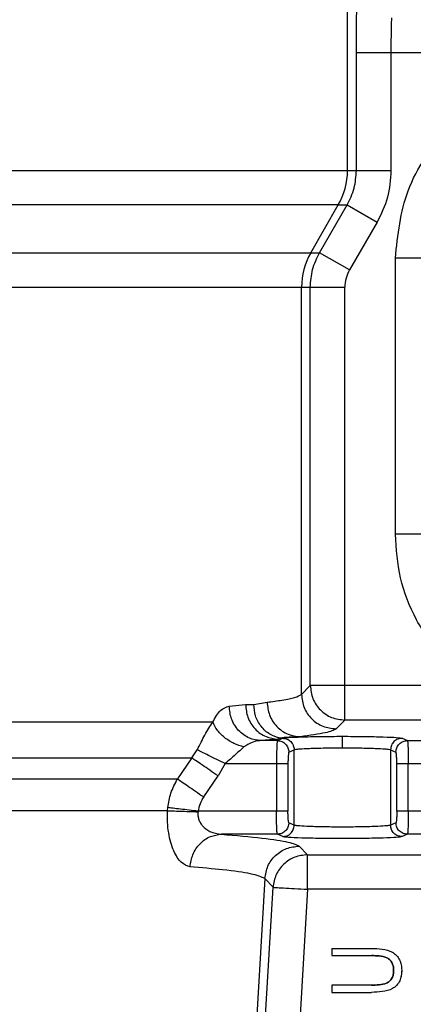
# Model space of a CAD drawing. Header units: inches. Extents: x 144.9 to 238.4, y 214.8 to 247.7.
# Tile 117 of 256: x 152.8162 to 152.8583, y 244.7839 to 244.8891. Entities that reach past the tile are written whole.
import ezdxf

# ---------------------------------------------------------------- set-up
doc = ezdxf.new("R2010")
doc.units = ezdxf.units.IN
doc.header["$LTSCALE"] = 0.25
doc.header["$MEASUREMENT"] = 0
doc.layers.add('ANNOTATIONS', color=1, linetype='Continuous')
doc.layers.add('MOTOR LH', color=7, linetype='Continuous')
doc.styles.add('ARIAL', font='arial.ttf', dxfattribs={"height": 0.09375})
doc.dimstyles.new('STANDARD$0', dxfattribs={"dimtxt": 0.09375, "dimasz": 0.09375, "dimexe": 0.03125, "dimexo": 0.046875, "dimgap": 0.09, "dimtad": 0, "dimtih": 1, "dimtoh": 1, "dimdec": 4, "dimzin": 0, "dimdsep": 46, "dimtxsty": 'ARIAL', "dimcen": 0.09, "dimadec": 0, "dimazin": 0, "dimtfac": 1, "dimtdec": 4, "dimtofl": 0, "dimtmove": 0, "dimatfit": 1, "dimfxl": 1, "dimtolj": 1, "dimtzin": 0, "dimarcsym": 0})

# ---------------------------------------------------------------- blocks, each defined once
blk = doc.blocks.new('*D64')
at = {"layer": 'ANNOTATIONS', "color": 0, "lineweight": -2, "transparency": 16777216}
for p, q in [((152.282684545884, 244.7210665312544), (152.282684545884, 245.6873671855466)), ((153.423309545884, 243.5376739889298), (153.423309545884, 245.6873671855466)), ((152.376434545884, 245.6561171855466), (152.5678870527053, 245.6561171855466)), ((153.329559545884, 245.6561171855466), (153.1381070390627, 245.6561171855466))]:
    blk.add_line(p, q, dxfattribs=at)
at = {"layer": 'ANNOTATIONS', "color": 0, "transparency": 16777216}
for points in [[(152.376434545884, 245.6717421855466), (152.376434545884, 245.6404921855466), (152.282684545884, 245.6561171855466)], [(153.329559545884, 245.6717421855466), (153.329559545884, 245.6404921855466), (153.423309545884, 245.6561171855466)]]:
    blk.add_solid(points, dxfattribs=at)
at = {"layer": 'defpoints', "color": 0, "transparency": 16777216}
for p in [(152.282684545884, 245.6561171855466), (152.282684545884, 244.6741915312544), (153.423309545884, 243.4907989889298)]:
    blk.add_point(p, dxfattribs=at)
at = {"layer": 'ANNOTATIONS', "color": 0, "transparency": 16777216, "insert": (152.852997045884, 245.6561171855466), "char_height": 0.09375, "attachment_point": 5, "style": 'ARIAL'}
blk.add_mtext('\\A1;18 5/8"', dxfattribs=at)
blk = doc.blocks.new('*D66')
at = {"layer": 'ANNOTATIONS', "color": 0, "lineweight": -2, "transparency": 16777216}
for p, q in [((151.9943491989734, 244.7850832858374), (151.9943491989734, 246.0537298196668)), ((153.423309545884, 243.5376739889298), (153.423309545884, 246.0537298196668)), ((152.0880991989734, 246.0224798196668), (152.5044876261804, 246.0224798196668)), ((153.329559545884, 246.0224798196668), (152.913171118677, 246.0224798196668))]:
    blk.add_line(p, q, dxfattribs=at)
at = {"layer": 'ANNOTATIONS', "color": 0, "transparency": 16777216}
for points in [[(152.0880991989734, 246.0381048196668), (152.0880991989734, 246.0068548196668), (151.9943491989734, 246.0224798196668)], [(153.329559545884, 246.0381048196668), (153.329559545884, 246.0068548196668), (153.423309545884, 246.0224798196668)]]:
    blk.add_solid(points, dxfattribs=at)
at = {"layer": 'defpoints', "color": 0, "transparency": 16777216}
for p in [(153.423309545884, 246.0224798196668), (151.9943491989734, 244.7382082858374), (153.423309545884, 243.4907989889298)]:
    blk.add_point(p, dxfattribs=at)
at = {"layer": 'ANNOTATIONS', "color": 0, "transparency": 16777216, "insert": (152.7088293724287, 246.0224798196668), "char_height": 0.09375, "attachment_point": 5, "style": 'ARIAL'}
blk.add_mtext('\\A1;24""', dxfattribs=at)

msp = doc.modelspace()

# ---------------------------------------------------------------- linework, layer by layer
at = {"layer": 'MOTOR LH'}
for p, q in [((152.8512431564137, 244.8730198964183), (152.8512431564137, 244.8941149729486)), ((152.8521884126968, 244.8730198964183), (152.8521884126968, 244.8856290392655)), ((152.8521884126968, 244.8856290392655), (152.9019546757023, 244.8856290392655)), ((152.855877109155, 244.8856290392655), (152.855877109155, 244.8730198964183)), ((152.7575771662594, 244.8730198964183), (152.8521884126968, 244.8730198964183)), ((152.8473132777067, 244.8642310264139), (152.8502547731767, 244.8693289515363)), ((152.8482531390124, 244.8642310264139), (152.8511982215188, 244.8693289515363)), ((152.8502547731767, 244.8693289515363), (152.8511982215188, 244.8693289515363)), ((152.8511982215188, 244.8693289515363), (152.8543927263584, 244.8674834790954)), ((152.8543927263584, 244.8674834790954), (152.851447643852, 244.862385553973)), ((152.7577567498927, 244.8642310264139), (152.8482531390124, 244.8642310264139)), ((152.851447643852, 244.862385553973), (152.8482531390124, 244.8642310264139)), ((152.8563522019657, 244.8341324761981), (152.8563522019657, 244.8636600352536)), ((152.8593055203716, 244.8636600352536), (152.8563522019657, 244.8636600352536)), ((152.7543872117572, 244.860540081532), (152.8509528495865, 244.860540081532)), ((152.8463248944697, 244.8170178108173), (152.8463248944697, 244.860540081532)), ((152.8472641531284, 244.8179570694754), (152.8472641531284, 244.860540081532)), ((152.8509528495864, 244.8142683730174), (152.8509528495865, 244.860540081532)), ((152.8593055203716, 244.8341324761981), (152.8563522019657, 244.8341324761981)), ((152.8463248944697, 244.8170178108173), (152.8472641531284, 244.8179570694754)), ((152.8649149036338, 244.8179570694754), (152.8472641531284, 244.8179570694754)), ((152.8412158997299, 244.8159451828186), (152.8426432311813, 244.8161727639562)), ((152.8385897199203, 244.8157584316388), (152.8403344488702, 244.8159172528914)), ((152.8403344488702, 244.8159172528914), (152.8412158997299, 244.8159451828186)), ((152.7577291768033, 244.8140604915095), (152.8368306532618, 244.8140604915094)), ((152.8509528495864, 244.8142683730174), (152.8500135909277, 244.8133291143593)), ((152.8994955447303, 244.8142683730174), (152.8509528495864, 244.8142683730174)), ((152.8437956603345, 244.8122285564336), (152.8419846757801, 244.8120697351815)), ((152.8437398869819, 244.8120697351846), (152.8419846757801, 244.8120697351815)), ((152.843739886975, 244.8120697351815), (152.8443120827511, 244.8123249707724)), ((152.8440395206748, 244.8123206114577), (152.8437956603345, 244.8122285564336)), ((152.8570683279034, 244.8123249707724), (152.8576405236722, 244.8120697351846)), ((152.8576405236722, 244.8120697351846), (152.8671158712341, 244.8120697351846)), ((152.8346020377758, 244.8102164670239), (152.8351648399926, 244.8110938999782)), ((152.8449664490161, 244.8108401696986), (152.8455386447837, 244.8110954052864)), ((152.8455386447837, 244.8030356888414), (152.8455386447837, 244.8110954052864)), ((152.8558417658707, 244.8110954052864), (152.8558417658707, 244.8030356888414)), ((152.8558417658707, 244.8110954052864), (152.856413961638, 244.8108401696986)), ((152.7578268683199, 244.8102164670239), (152.8346020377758, 244.8102164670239)), ((152.8346020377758, 244.8102164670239), (152.8330737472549, 244.8079788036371)), ((152.8381737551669, 244.8096106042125), (152.8374022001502, 244.8082944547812)), ((152.8381737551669, 244.8096106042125), (152.8436469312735, 244.8096106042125)), ((152.8436469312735, 244.8096106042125), (152.8436469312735, 244.8045204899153)), ((152.8448734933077, 244.8096106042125), (152.8448734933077, 244.8045204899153)), ((152.8565069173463, 244.8045204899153), (152.8565069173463, 244.8096106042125)), ((152.8577334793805, 244.8096106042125), (152.8670229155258, 244.8096106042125)), ((152.8577334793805, 244.8045204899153), (152.8577334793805, 244.8096106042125)), ((152.7578694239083, 244.8079788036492), (152.8330737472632, 244.8079788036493)), ((152.8358634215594, 244.8060567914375), (152.8374022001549, 244.808294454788)), ((152.8320040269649, 244.8045612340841), (152.7578371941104, 244.8045612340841)), ((152.8320040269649, 244.8045612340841), (152.8320309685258, 244.8049062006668)), ((152.8352759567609, 244.8045204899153), (152.8352613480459, 244.8044514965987)), ((152.8436469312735, 244.8045204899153), (152.8352759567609, 244.8045204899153)), ((152.8670229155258, 244.8045204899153), (152.8577334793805, 244.8045204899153)), ((152.8455386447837, 244.8030356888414), (152.8449664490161, 244.8032909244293)), ((152.856413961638, 244.8032909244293), (152.8558417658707, 244.8030356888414)), ((152.8437398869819, 244.8020613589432), (152.8377682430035, 244.8020613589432)), ((152.8443120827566, 244.8018061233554), (152.8437398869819, 244.8020613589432)), ((152.8576405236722, 244.8020613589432), (152.8570683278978, 244.8018061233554)), ((152.8671158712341, 244.8020613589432), (152.8576405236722, 244.8020613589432)), ((152.8460786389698, 244.8007971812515), (152.8469589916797, 244.7998627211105)), ((152.8469589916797, 244.7998627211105), (152.8994955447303, 244.7998627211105)), ((152.8469589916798, 244.7961740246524), (152.8469589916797, 244.7998627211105)), ((152.8423961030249, 244.7973217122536), (152.8352916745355, 244.6744753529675)), ((152.8432764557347, 244.7963872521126), (152.8423961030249, 244.7973217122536)), ((152.8387346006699, 244.7179473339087), (152.8432764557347, 244.7963872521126)), ((152.8469589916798, 244.7961740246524), (152.842417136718, 244.7177341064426)), ((152.8982659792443, 244.7961740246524), (152.8469589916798, 244.7961740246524)), ((152.8495556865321, 244.7898588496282), (152.8538038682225, 244.7898588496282)), ((152.8495556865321, 244.7898588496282), (152.8495556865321, 244.7890919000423)), ((152.8495556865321, 244.7890919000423), (152.8538083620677, 244.7890919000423)), ((152.8495556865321, 244.7859282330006), (152.8495556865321, 244.7851612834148)), ((152.8538083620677, 244.7859282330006), (152.8495556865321, 244.7859282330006)), ((152.8495556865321, 244.7851612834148), (152.8538038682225, 244.7851612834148))]:
    msp.add_line(p, q, dxfattribs=at)
for centre, radius, start, end in [((152.843857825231, 244.8730197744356), 0.007385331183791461, 330.0165058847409, 0.0009463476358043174), ((152.8537102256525, 244.8605402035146), 0.007385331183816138, 150.0165058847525, 180.000946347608)]:
    msp.add_arc(centre, radius, start, end, dxfattribs=at)
for points, knots in [([(152.8521884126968, 244.8856290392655), (152.8521906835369, 244.8866006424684), (152.8521952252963, 244.8885438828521), (152.8522252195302, 244.89029158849), (152.8522402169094, 244.8911654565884)], [0, 0, 0, 0, 0.4999912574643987, 1, 1, 1, 1]), ([(152.8559289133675, 244.8893199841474), (152.8559138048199, 244.8887302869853), (152.8558839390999, 244.8875646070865), (152.8558793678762, 244.8862691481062), (152.855877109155, 244.8856290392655)], [0, 0, 0, 0, 0.505882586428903, 1, 1, 1, 1]), ([(152.8563522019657, 244.8636600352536), (152.8566134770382, 244.8661203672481), (152.8570154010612, 244.8699051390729), (152.8594544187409, 244.8744602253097), (152.8619787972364, 244.8775894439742), (152.8651123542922, 244.8801300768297), (152.8696661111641, 244.8824927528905), (152.8759116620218, 244.8836919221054), (152.8821572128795, 244.8824927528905), (152.8867109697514, 244.8801300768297), (152.8898445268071, 244.8775894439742), (152.8923689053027, 244.8744602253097), (152.8948079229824, 244.8699051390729), (152.8952098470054, 244.8661203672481), (152.8954711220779, 244.8636600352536)], [0, 0, 0, 0, 0.1197284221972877, 0.184180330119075, 0.2499999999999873, 0.3158196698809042, 0.3802715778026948, 0.4999999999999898, 0.6197284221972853, 0.684180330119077, 0.749999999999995, 0.8158196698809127, 0.8802715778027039, 1, 1, 1, 1]), ([(152.8511982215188, 244.8693289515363), (152.8514877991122, 244.8699186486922), (152.8520602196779, 244.8710843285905), (152.8521460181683, 244.8723797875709), (152.8521884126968, 244.8730198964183)], [0, 0, 0, 0, 0.5058825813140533, 1, 1, 1, 1]), ([(152.855877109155, 244.8730198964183), (152.8558120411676, 244.8720482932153), (152.8556819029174, 244.8701050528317), (152.8548224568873, 244.8683573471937), (152.8543927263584, 244.8674834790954)], [0, 0, 0, 0, 0.4999912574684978, 1, 1, 1, 1]), ([(152.8502547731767, 244.8693289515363), (152.8497200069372, 244.8693289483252), (152.8486504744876, 244.869328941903), (152.8428890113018, 244.8693289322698), (152.8342878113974, 244.8693289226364), (152.822826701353, 244.8693289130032), (152.8089650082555, 244.8693289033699), (152.7931296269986, 244.8693288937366), (152.7758719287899, 244.8693288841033), (152.7637324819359, 244.8693288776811), (152.7576627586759, 244.86932887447)], [0, 0, 0, 0, 0.1250000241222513, 0.2500000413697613, 0.3750000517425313, 0.5000000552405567, 0.6250000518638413, 0.7500000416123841, 0.8750000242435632, 0.9999999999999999, 0.9999999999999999, 0.9999999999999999, 0.9999999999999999]), ([(152.8472641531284, 244.860540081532), (152.8473064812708, 244.8611801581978), (152.8473921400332, 244.8624754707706), (152.8479639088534, 244.8636412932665), (152.8482531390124, 244.8642310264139)], [0, 0, 0, 0, 0.4941484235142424, 1, 1, 1, 1]), ([(152.851447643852, 244.862385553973), (152.8513040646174, 244.8620943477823), (152.8510169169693, 244.8615119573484), (152.8509742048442, 244.8608640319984), (152.8509528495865, 244.860540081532)], [0, 0, 0, 0, 0.5000188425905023, 1, 1, 1, 1]), ([(152.8649149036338, 244.8179570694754), (152.8636822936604, 244.8189260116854), (152.8611796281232, 244.8208933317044), (152.8584700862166, 244.8248995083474), (152.8566803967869, 244.8293926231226), (152.8564605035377, 244.8325683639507), (152.8563522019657, 244.8341324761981)], [0, 0, 0, 0, 0.2462594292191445, 0.5000000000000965, 0.7537405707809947, 1, 1, 1, 1]), ([(152.8426432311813, 244.8161727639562), (152.843198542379, 244.8162492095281), (152.8444240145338, 244.8164179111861), (152.8457722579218, 244.8167001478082), (152.8461312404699, 244.8169064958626), (152.8463248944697, 244.8170178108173)], [0, 0, 0, 0, 0.27621230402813, 0.6095509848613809, 0.9999999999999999, 0.9999999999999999, 0.9999999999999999, 0.9999999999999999]), ([(152.8426432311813, 244.8161727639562), (152.8426943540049, 244.8157113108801), (152.8427729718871, 244.8150016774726), (152.8432183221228, 244.8141469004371), (152.8436764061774, 244.8135579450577), (152.8442430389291, 244.8130818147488), (152.8450654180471, 244.8126189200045), (152.8457481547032, 244.812537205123), (152.8461921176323, 244.8124840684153)], [0, 0, 0, 0, 0.2395889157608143, 0.3684454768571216, 0.5000000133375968, 0.631554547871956, 0.7604111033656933, 0.9999999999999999, 0.9999999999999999, 0.9999999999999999, 0.9999999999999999]), ([(152.8368306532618, 244.8140604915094), (152.8371049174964, 244.8145315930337), (152.8376513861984, 244.8154702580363), (152.8382777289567, 244.8156626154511), (152.8385897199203, 244.8157584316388)], [0, 0, 0, 0, 0.5018846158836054, 1, 1, 1, 1]), ([(152.8419846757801, 244.8120697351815), (152.8415609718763, 244.8121245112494), (152.8409094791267, 244.8122087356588), (152.8401243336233, 244.8126728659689), (152.8395830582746, 244.813149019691), (152.8391448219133, 244.8137371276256), (152.8387176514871, 244.8145902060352), (152.8386401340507, 244.8152980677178), (152.8385897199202, 244.8157584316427)], [0, 0, 0, 0, 0.2396451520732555, 0.3684815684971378, 0.4999999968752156, 0.6315184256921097, 0.7603548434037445, 1, 1, 1, 1]), ([(152.8403344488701, 244.8159172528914), (152.8403852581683, 244.8154564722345), (152.8404633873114, 244.8147479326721), (152.8408984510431, 244.8138942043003), (152.8413452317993, 244.8133057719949), (152.8418973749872, 244.8128296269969), (152.842698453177, 244.8123659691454), (152.8433632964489, 244.8122827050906), (152.8437956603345, 244.8122285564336)], [0, 0, 0, 0, 0.2396236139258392, 0.3684677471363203, 0.5000000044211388, 0.6315322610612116, 0.7603763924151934, 1, 1, 1, 1]), ([(152.8440395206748, 244.8123206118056), (152.8436625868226, 244.8124383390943), (152.8428859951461, 244.8126808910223), (152.8419540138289, 244.813553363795), (152.841327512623, 244.8146866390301), (152.8412523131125, 244.8155345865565), (152.8412158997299, 244.8159451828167)], [0, 0, 0, 0, 0.2432590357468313, 0.5011832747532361, 0.7584611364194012, 1, 1, 1, 1]), ([(152.8351648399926, 244.8110938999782), (152.835306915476, 244.811361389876), (152.8355939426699, 244.8119017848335), (152.8361637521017, 244.8130133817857), (152.8365562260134, 244.8136296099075), (152.8368306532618, 244.8140604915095)], [0, 0, 0, 0, 0.2276845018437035, 0.459978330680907, 0.9999999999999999, 0.9999999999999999, 0.9999999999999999, 0.9999999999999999]), ([(152.8401588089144, 244.8113905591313), (152.8397996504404, 244.8115012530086), (152.8390625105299, 244.811728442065), (152.8380609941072, 244.812377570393), (152.8372518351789, 244.8131810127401), (152.8369686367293, 244.8137723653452), (152.8368306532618, 244.8140604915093)], [0, 0, 0, 0, 0.243616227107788, 0.5000000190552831, 0.7563837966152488, 1, 1, 1, 1]), ([(152.8500135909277, 244.8133291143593), (152.8497449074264, 244.8131862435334), (152.8492075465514, 244.8129005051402), (152.8471972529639, 244.8126228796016), (152.8461921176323, 244.8124840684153)], [0, 0, 0, 0, 0.5000057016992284, 1, 1, 1, 1]), ([(152.8419846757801, 244.8120697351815), (152.8419293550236, 244.8120668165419), (152.8416128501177, 244.8120501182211), (152.8409801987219, 244.811919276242), (152.8404463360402, 244.8115756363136), (152.8401588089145, 244.8113905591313)], [0, 0, 0, 0, 0.08903122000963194, 0.509371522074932, 1, 1, 1, 1]), ([(152.8437398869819, 244.8120697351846), (152.8437321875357, 244.8120482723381), (152.8437179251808, 244.8120085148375), (152.8436952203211, 244.8117622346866), (152.8436704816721, 244.8113077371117), (152.8436511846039, 244.8105463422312), (152.8436483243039, 244.8099170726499), (152.8436469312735, 244.8096106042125)], [0, 0, 0, 0, 0.1611302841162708, 0.2984756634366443, 0.5010342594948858, 0.756992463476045, 1, 1, 1, 1]), ([(152.8461921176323, 244.8124840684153), (152.8456239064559, 244.8124595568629), (152.8445078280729, 244.8124114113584), (152.8441937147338, 244.8123505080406), (152.8440395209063, 244.812320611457)], [0, 0, 0, 0, 0.5091140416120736, 1, 1, 1, 1]), ([(152.8443120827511, 244.8123249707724), (152.8444599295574, 244.8123524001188), (152.8447562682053, 244.8124073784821), (152.8462539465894, 244.8124749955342), (152.8483015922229, 244.8125218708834), (152.84989515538, 244.8125279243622), (152.8506902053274, 244.8125309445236)], [0, 0, 0, 0, 0.2494549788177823, 0.4999982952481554, 0.750542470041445, 1, 1, 1, 1]), ([(152.8506902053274, 244.8125309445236), (152.8514852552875, 244.8125279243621), (152.8530788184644, 244.8125218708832), (152.855126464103, 244.812474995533), (152.8566241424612, 244.8124073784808), (152.8569204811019, 244.8123524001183), (152.8570683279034, 244.8123249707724)], [0, 0, 0, 0, 0.2494575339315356, 0.5000017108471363, 0.7505450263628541, 1, 1, 1, 1]), ([(152.8506902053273, 244.8113013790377), (152.8506902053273, 244.8114721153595), (152.8506902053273, 244.8118267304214), (152.8506902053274, 244.8122337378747), (152.8506902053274, 244.8124781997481), (152.8506902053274, 244.8125138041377), (152.8506902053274, 244.8125309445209)], [0, 0, 0, 0, 0.2706973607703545, 0.5622316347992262, 0.7892530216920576, 1, 1, 1, 1]), ([(152.8576405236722, 244.8120697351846), (152.8576482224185, 244.8120482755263), (152.8576624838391, 244.8120085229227), (152.8576851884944, 244.8117622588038), (152.8577099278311, 244.8113077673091), (152.8577292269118, 244.8105463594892), (152.8577320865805, 244.8099170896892), (152.8577334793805, 244.8096106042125)], [0, 0, 0, 0, 0.1611157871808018, 0.2984563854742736, 0.5010345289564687, 0.7569791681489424, 1, 1, 1, 1]), ([(152.8381737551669, 244.8096106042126), (152.8378654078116, 244.8097626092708), (152.8372357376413, 244.8100730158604), (152.8363639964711, 244.8105027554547), (152.8356250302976, 244.8108670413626), (152.8353161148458, 244.8110193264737), (152.8351648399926, 244.8110938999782)], [0, 0, 0, 0, 0.244848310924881, 0.5000000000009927, 0.7551516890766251, 1, 1, 1, 1]), ([(152.8401588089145, 244.8113905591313), (152.8398654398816, 244.8111244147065), (152.8392514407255, 244.8105673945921), (152.8385434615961, 244.8099388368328), (152.8381737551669, 244.8096106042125)], [0, 0, 0, 0, 0.4778003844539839, 1, 1, 1, 1]), ([(152.8449664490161, 244.8108401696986), (152.8449539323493, 244.8108172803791), (152.844928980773, 244.8107716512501), (152.8448985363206, 244.8104772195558), (152.844877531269, 244.8100775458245), (152.8448748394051, 244.8097662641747), (152.8448734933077, 244.8096106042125)], [0, 0, 0, 0, 0.2545047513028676, 0.5073471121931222, 0.7536432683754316, 0.9999999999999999, 0.9999999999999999, 0.9999999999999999, 0.9999999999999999]), ([(152.8455386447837, 244.8110954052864), (152.8455932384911, 244.8111117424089), (152.8456965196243, 244.8111426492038), (152.8462129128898, 244.8111934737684), (152.8471779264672, 244.8112483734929), (152.8487787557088, 244.8112921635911), (152.8500634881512, 244.8112983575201), (152.8506902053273, 244.8113013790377)], [0, 0, 0, 0, 0.1497051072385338, 0.2832141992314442, 0.5008584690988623, 0.7565091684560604, 1, 1, 1, 1]), ([(152.8506902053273, 244.8113013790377), (152.8513169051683, 244.8112983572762), (152.8526016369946, 244.811292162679), (152.8542024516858, 244.8112483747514), (152.8551674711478, 244.8111934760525), (152.8556838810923, 244.8111426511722), (152.8557871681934, 244.8111117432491), (152.8558417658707, 244.8110954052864)], [0, 0, 0, 0, 0.2434841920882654, 0.4991414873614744, 0.7167757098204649, 0.8502873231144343, 1, 1, 1, 1]), ([(152.8565069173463, 244.8096106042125), (152.8565055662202, 244.8097709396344), (152.8565028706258, 244.8100908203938), (152.8564809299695, 244.8104896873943), (152.8564504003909, 244.8107721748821), (152.8564261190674, 244.8108174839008), (152.856413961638, 244.8108401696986)], [0, 0, 0, 0, 0.2533351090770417, 0.5054218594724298, 0.7523693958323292, 1, 1, 1, 1]), ([(152.8374022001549, 244.808294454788), (152.8371057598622, 244.8084979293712), (152.8365130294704, 244.8089047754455), (152.8357020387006, 244.809461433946), (152.8350209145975, 244.8099289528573), (152.8347416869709, 244.8101206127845), (152.8346020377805, 244.8102164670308)], [0, 0, 0, 0, 0.2500633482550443, 0.500000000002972, 0.7499366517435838, 0.9999999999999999, 0.9999999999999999, 0.9999999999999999, 0.9999999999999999]), ([(152.8320309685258, 244.8049062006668), (152.8321164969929, 244.8054339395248), (152.8322923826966, 244.8065192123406), (152.8328085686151, 244.8074834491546), (152.8330737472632, 244.8079788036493)], [0, 0, 0, 0, 0.4862729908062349, 1, 1, 1, 1]), ([(152.8330737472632, 244.8079788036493), (152.8332139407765, 244.8078822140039), (152.8334942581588, 244.8076890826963), (152.8341731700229, 244.8072213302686), (152.834979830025, 244.806665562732), (152.8355688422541, 244.8062597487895), (152.8358634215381, 244.8060567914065)], [0, 0, 0, 0, 0.2500621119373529, 0.4999999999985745, 0.7499378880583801, 1, 1, 1, 1]), ([(152.8358634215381, 244.8060567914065), (152.8357173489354, 244.8058163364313), (152.8354279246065, 244.805339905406), (152.8353262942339, 244.8047919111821), (152.8352759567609, 244.8045204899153)], [0, 0, 0, 0, 0.5047004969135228, 1, 1, 1, 1]), ([(152.8344041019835, 244.7985858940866), (152.8340872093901, 244.7986896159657), (152.8334510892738, 244.7988978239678), (152.8326124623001, 244.8002051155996), (152.8321460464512, 244.8018296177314), (152.8319774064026, 244.8033531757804), (152.8319951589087, 244.8041587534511), (152.83200402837, 244.8045612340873)], [0, 0, 0, 0, 0.2460236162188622, 0.4938599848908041, 0.744837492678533, 0.8725163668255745, 0.9999999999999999, 0.9999999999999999, 0.9999999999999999, 0.9999999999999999]), ([(152.8320040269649, 244.8045612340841), (152.8321792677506, 244.8045601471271), (152.8325363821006, 244.8045579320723), (152.8333390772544, 244.8045349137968), (152.8342684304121, 244.8044995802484), (152.8349344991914, 244.8044673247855), (152.8352613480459, 244.8044514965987)], [0, 0, 0, 0, 0.2453566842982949, 0.4999999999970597, 0.7546433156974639, 0.9999999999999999, 0.9999999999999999, 0.9999999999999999, 0.9999999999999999]), ([(152.8352759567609, 244.8045204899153), (152.8349499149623, 244.8045592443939), (152.8342854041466, 244.8046382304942), (152.8333586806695, 244.8047483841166), (152.8325591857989, 244.8048434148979), (152.8322048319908, 244.8048855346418), (152.8320309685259, 244.8049062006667)], [0, 0, 0, 0, 0.2453246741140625, 0.5000000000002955, 0.7546753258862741, 1, 1, 1, 1]), ([(152.8352613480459, 244.8044514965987), (152.8352530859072, 244.8043239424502), (152.8352362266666, 244.8040636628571), (152.8353181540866, 244.8036774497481), (152.8354759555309, 244.8033080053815), (152.8358429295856, 244.8027909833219), (152.8366135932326, 244.8022273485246), (152.8373481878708, 244.8021217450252), (152.8377682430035, 244.8020613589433)], [0, 0, 0, 0, 0.08257537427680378, 0.1684985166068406, 0.2610619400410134, 0.3629162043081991, 0.6357034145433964, 1, 1, 1, 1]), ([(152.8437398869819, 244.8020613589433), (152.8437321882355, 244.8020828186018), (152.8437179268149, 244.8021225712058), (152.8436952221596, 244.8023688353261), (152.8436704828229, 244.8028233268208), (152.8436511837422, 244.8035847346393), (152.8436483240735, 244.8042140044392), (152.8436469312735, 244.8045204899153)], [0, 0, 0, 0, 0.1611157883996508, 0.2984563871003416, 0.5010345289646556, 0.7569791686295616, 0.9999999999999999, 0.9999999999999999, 0.9999999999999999, 0.9999999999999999]), ([(152.8449664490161, 244.8032909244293), (152.8449542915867, 244.803313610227), (152.8449300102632, 244.8033589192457), (152.8448994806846, 244.8036414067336), (152.8448775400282, 244.804040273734), (152.8448748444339, 244.8043601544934), (152.8448734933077, 244.8045204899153)], [0, 0, 0, 0, 0.2476306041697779, 0.4945781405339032, 0.7466648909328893, 1, 1, 1, 1]), ([(152.8565069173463, 244.8045204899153), (152.8565055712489, 244.8043648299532), (152.856502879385, 244.8040535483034), (152.8564818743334, 244.8036538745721), (152.8564514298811, 244.8033594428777), (152.8564264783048, 244.8033138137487), (152.856413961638, 244.8032909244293)], [0, 0, 0, 0, 0.2463567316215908, 0.4926528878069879, 0.745495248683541, 1, 1, 1, 1]), ([(152.8577334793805, 244.8045204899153), (152.8577320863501, 244.8042140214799), (152.8577292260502, 244.8035847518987), (152.8577099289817, 244.8028233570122), (152.8576851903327, 244.8023688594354), (152.857662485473, 244.8021225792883), (152.8576482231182, 244.802082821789), (152.8576405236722, 244.8020613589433)], [0, 0, 0, 0, 0.243007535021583, 0.4989657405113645, 0.7015243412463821, 0.8388697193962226, 1, 1, 1, 1]), ([(152.8558417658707, 244.8030356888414), (152.8557871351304, 244.8030193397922), (152.8556837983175, 244.8029884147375), (152.8551672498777, 244.8029376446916), (152.8542022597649, 244.8028823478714), (152.8526016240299, 244.8028404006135), (152.8506902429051, 244.8028244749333), (152.8487788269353, 244.8028403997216), (152.8471781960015, 244.8028823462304), (152.8462131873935, 244.8029376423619), (152.8456966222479, 244.802988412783), (152.8455932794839, 244.803019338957), (152.8455386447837, 244.8030356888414)], [0, 0, 0, 0, 0.07488782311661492, 0.1416541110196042, 0.250429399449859, 0.3782603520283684, 0.4999999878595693, 0.6217322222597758, 0.749570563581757, 0.8583408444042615, 0.9251083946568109, 1, 1, 1, 1]), ([(152.83440410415, 244.7985858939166), (152.8344761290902, 244.7990268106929), (152.8346255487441, 244.7999415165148), (152.835418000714, 244.8010986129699), (152.8365190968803, 244.8018977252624), (152.8373619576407, 244.8020081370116), (152.8377682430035, 244.802061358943)], [0, 0, 0, 0, 0.2410156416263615, 0.5000000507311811, 0.7589843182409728, 1, 1, 1, 1]), ([(152.8377682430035, 244.8020613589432), (152.8393084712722, 244.8019266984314), (152.8423902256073, 244.8016572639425), (152.8451911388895, 244.8012312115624), (152.8457828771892, 244.8009418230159), (152.8460786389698, 244.8007971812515)], [0, 0, 0, 0, 0.3332268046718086, 0.6667343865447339, 1, 1, 1, 1]), ([(152.8570683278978, 244.8018061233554), (152.8569201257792, 244.8017786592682), (152.8566235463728, 244.8017236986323), (152.8551257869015, 244.8016557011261), (152.853081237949, 244.8016106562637), (152.8506924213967, 244.8015949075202), (152.8483010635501, 244.8016106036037), (152.8462530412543, 244.8016557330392), (152.8447559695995, 244.8017237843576), (152.8444598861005, 244.8017787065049), (152.8443120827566, 244.8018061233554)], [0, 0, 0, 0, 0.125010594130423, 0.2501689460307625, 0.3749457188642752, 0.4998006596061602, 0.6249292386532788, 0.7500039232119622, 0.8752032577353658, 1, 1, 1, 1]), ([(152.8423961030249, 244.7973217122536), (152.84202712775, 244.7974931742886), (152.841347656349, 244.7978089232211), (152.8383520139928, 244.7982323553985), (152.8356254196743, 244.7984765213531), (152.8344041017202, 244.798585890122)], [0, 0, 0, 0, 0.3961534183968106, 0.7295202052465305, 1, 1, 1, 1]), ([(152.8538038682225, 244.7898588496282), (152.8541884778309, 244.7898478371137), (152.8549460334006, 244.7898261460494), (152.8558950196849, 244.7895914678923), (152.8564973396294, 244.7891186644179), (152.8568240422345, 244.788645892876), (152.8570071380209, 244.7880961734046), (152.8570245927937, 244.7877142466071), (152.8570334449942, 244.7875205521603)], [0, 0, 0, 0, 0.2537381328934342, 0.4997814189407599, 0.624407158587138, 0.74928362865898, 0.8728490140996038, 0.9999999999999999, 0.9999999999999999, 0.9999999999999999, 0.9999999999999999]), ([(152.8538038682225, 244.7898588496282), (152.8541847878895, 244.7898475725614), (152.8549419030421, 244.7898251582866), (152.8558929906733, 244.7895949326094), (152.8564954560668, 244.7891167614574), (152.8568257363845, 244.7886435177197), (152.8570072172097, 244.7880927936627), (152.8570247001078, 244.7877113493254), (152.8570334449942, 244.7875205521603)], [0, 0, 0, 0, 0.2514793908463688, 0.4998399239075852, 0.6243067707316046, 0.7494643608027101, 0.8746829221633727, 1, 1, 1, 1]), ([(152.8538083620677, 244.7890919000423), (152.8540850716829, 244.7890849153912), (152.8546376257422, 244.7890709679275), (152.8553329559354, 244.7889451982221), (152.8558080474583, 244.788638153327), (152.8560393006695, 244.7882820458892), (152.8561549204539, 244.7878785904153), (152.8561653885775, 244.7876010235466), (152.8561706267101, 244.7874621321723)], [0, 0, 0, 0, 0.250552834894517, 0.5003222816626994, 0.6253007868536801, 0.7497500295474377, 0.8747776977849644, 1, 1, 1, 1]), ([(152.8561706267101, 244.7874621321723), (152.8561653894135, 244.7876010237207), (152.8561549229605, 244.7878785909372), (152.8560393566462, 244.7882818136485), (152.8558082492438, 244.7886379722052), (152.855333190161, 244.7889451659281), (152.8546376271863, 244.7890709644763), (152.8540850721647, 244.7890849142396), (152.8538083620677, 244.7890919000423)], [0, 0, 0, 0, 0.1252221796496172, 0.2502497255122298, 0.3744850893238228, 0.4996782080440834, 0.7494474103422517, 1, 1, 1, 1]), ([(152.8570334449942, 244.7875205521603), (152.857031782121, 244.7874245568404), (152.8570284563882, 244.7872325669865), (152.8569769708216, 244.7868521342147), (152.8568431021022, 244.78638673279), (152.8565259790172, 244.7858951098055), (152.8559043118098, 244.7854264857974), (152.8549501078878, 244.7851949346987), (152.8541864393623, 244.7851725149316), (152.8538038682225, 244.7851612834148)], [0, 0, 0, 0, 0.06265198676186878, 0.1253034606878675, 0.2503379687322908, 0.3759304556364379, 0.5001222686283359, 0.7495787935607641, 1, 1, 1, 1]), ([(152.8570334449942, 244.7875205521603), (152.8570252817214, 244.7873285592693), (152.8570089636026, 244.7869447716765), (152.8568418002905, 244.7863872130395), (152.8565266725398, 244.7858954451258), (152.8559045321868, 244.7854265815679), (152.8549501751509, 244.7851949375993), (152.8541864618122, 244.7851725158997), (152.8538038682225, 244.7851612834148)], [0, 0, 0, 0, 0.1251811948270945, 0.2502331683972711, 0.3755604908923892, 0.5000524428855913, 0.7495438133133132, 1, 1, 1, 1]), ([(152.8561706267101, 244.7874621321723), (152.8561636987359, 244.787326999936), (152.8561498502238, 244.7870568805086), (152.8560056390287, 244.7866734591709), (152.8557562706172, 244.7863475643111), (152.8552937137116, 244.7860537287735), (152.8546139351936, 244.7859412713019), (152.8540772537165, 244.7859325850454), (152.8538083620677, 244.7859282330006)], [0, 0, 0, 0, 0.1251383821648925, 0.2501424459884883, 0.3740746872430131, 0.4999948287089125, 0.7494841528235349, 1, 1, 1, 1]), ([(152.8538083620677, 244.7859282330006), (152.8540772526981, 244.785932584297), (152.8546139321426, 244.7859412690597), (152.8552932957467, 244.786053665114), (152.8557559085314, 244.7863472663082), (152.8560055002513, 244.7866730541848), (152.8561498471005, 244.7870568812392), (152.8561636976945, 244.7873270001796), (152.8561706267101, 244.7874621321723)], [0, 0, 0, 0, 0.2505162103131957, 0.5000058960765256, 0.6255324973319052, 0.7498571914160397, 0.8748614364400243, 1, 1, 1, 1])]:
    msp.add_open_spline(points, degree=3, knots=knots, dxfattribs=at)
for points in [[(152.8521884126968, 244.8730198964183), (152.8522578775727, 244.8730198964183), (152.8523968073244, 244.8730198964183), (152.8532559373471, 244.8730198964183), (152.8544584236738, 244.8730198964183), (152.8554042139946, 244.8730198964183), (152.855877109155, 244.8730198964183)], [(152.8472641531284, 244.8179570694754), (152.8473201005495, 244.8174740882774), (152.8474319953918, 244.8165081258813), (152.8482852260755, 244.8152894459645), (152.8495039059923, 244.8144362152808), (152.8504698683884, 244.8143243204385), (152.8509528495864, 244.8142683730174)], [(152.8463248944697, 244.8170178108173), (152.8463808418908, 244.8165348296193), (152.846492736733, 244.8155688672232), (152.8473459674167, 244.8143501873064), (152.8485646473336, 244.8134969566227), (152.8495306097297, 244.8133850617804), (152.8500135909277, 244.8133291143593)], [(152.8437398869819, 244.8120697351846), (152.8439003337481, 244.8120508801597), (152.8442212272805, 244.81201317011), (152.844626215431, 244.8117286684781), (152.8449100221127, 244.8113226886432), (152.8449476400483, 244.8110010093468), (152.8449664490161, 244.8108401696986)], [(152.8443120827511, 244.8123249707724), (152.8444725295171, 244.8123061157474), (152.8447934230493, 244.8122684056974), (152.8451984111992, 244.8119839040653), (152.8454822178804, 244.8115779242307), (152.845519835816, 244.8112562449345), (152.8455386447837, 244.8110954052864)], [(152.8570683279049, 244.8123249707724), (152.8569078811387, 244.8123061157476), (152.8565869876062, 244.8122684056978), (152.8561819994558, 244.8119839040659), (152.8558981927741, 244.811577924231), (152.8558605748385, 244.8112562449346), (152.8558417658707, 244.8110954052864)], [(152.856413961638, 244.8108401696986), (152.8564327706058, 244.8110010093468), (152.8564703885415, 244.8113226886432), (152.8567541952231, 244.811728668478), (152.8571591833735, 244.81201317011), (152.857480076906, 244.8120508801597), (152.8576405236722, 244.8120697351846)], [(152.8436469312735, 244.8096106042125), (152.8438001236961, 244.8096106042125), (152.8441065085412, 244.8096106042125), (152.8444998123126, 244.8096106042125), (152.844787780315, 244.8096106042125), (152.8448449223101, 244.8096106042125), (152.8448734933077, 244.8096106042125)], [(152.8565069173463, 244.8096106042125), (152.8565354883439, 244.8096106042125), (152.856592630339, 244.8096106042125), (152.8568805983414, 244.8096106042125), (152.8572739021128, 244.8096106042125), (152.8575802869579, 244.8096106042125), (152.8577334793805, 244.8096106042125)], [(152.8448734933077, 244.8045204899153), (152.8448449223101, 244.8045204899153), (152.844787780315, 244.8045204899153), (152.8444998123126, 244.8045204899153), (152.8441065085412, 244.8045204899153), (152.8438001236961, 244.8045204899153), (152.8436469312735, 244.8045204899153)], [(152.8577334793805, 244.8045204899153), (152.8575802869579, 244.8045204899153), (152.8572739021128, 244.8045204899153), (152.8568805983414, 244.8045204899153), (152.856592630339, 244.8045204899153), (152.8565354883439, 244.8045204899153), (152.8565069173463, 244.8045204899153)], [(152.8449664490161, 244.8032909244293), (152.8449476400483, 244.8031300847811), (152.8449100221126, 244.8028084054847), (152.844626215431, 244.8024024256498), (152.8442212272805, 244.8021179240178), (152.8439003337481, 244.8020802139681), (152.8437398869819, 244.8020613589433)], [(152.8443120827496, 244.8018061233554), (152.8444725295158, 244.8018249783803), (152.8447934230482, 244.80186268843), (152.8451984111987, 244.8021471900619), (152.8454822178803, 244.8025531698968), (152.8455198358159, 244.8028748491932), (152.8455386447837, 244.8030356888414)], [(152.8570683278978, 244.8018061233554), (152.8569078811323, 244.8018249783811), (152.8565869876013, 244.8018626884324), (152.8561819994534, 244.8021471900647), (152.8558981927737, 244.8025531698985), (152.8558605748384, 244.8028748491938), (152.8558417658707, 244.8030356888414)], [(152.8576405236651, 244.8020613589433), (152.8574800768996, 244.8020802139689), (152.8571591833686, 244.8021179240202), (152.8567541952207, 244.8024024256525), (152.856470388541, 244.8028084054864), (152.8564327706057, 244.8031300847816), (152.856413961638, 244.8032909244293)], [(152.8423961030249, 244.7973217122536), (152.8424747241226, 244.7977831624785), (152.842631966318, 244.7987060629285), (152.8434935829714, 244.7998475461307), (152.8446829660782, 244.8006417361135), (152.8456134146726, 244.8007453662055), (152.8460786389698, 244.8007971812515)], [(152.8469589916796, 244.7998627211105), (152.8464937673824, 244.7998109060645), (152.845563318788, 244.7997072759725), (152.8443739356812, 244.7989130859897), (152.8435123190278, 244.7977716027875), (152.8433550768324, 244.7968487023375), (152.8432764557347, 244.7963872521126)], [(152.8432764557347, 244.7963872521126), (152.8433457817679, 244.7963832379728), (152.8434844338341, 244.7963752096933), (152.844342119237, 244.7963255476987), (152.8455426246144, 244.7962560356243), (152.8464868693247, 244.7962013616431), (152.8469589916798, 244.7961740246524)]]:
    msp.add_open_spline(points, degree=3, dxfattribs=at)

# ---------------------------------------------------------------- dimensions: what is measured, and where the dimension line sits
at = {"layer": 'ANNOTATIONS'}
for base, p1, p2, text, picture, middle in [((153.423309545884, 246.0224798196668), (151.9943491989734, 244.7382082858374), (153.423309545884, 243.4907989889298), '24""', '*D66', (152.7088293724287, 246.0224798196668)), ((152.282684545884, 245.6561171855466), (153.423309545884, 243.4907989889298), (152.282684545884, 244.6741915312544), '18 5/8"', '*D64', (152.852997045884, 245.6561171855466))]:
    dim = msp.add_linear_dim(base=base, p1=p1, p2=p2, text=text, dimstyle='STANDARD$0', dxfattribs=at)
    dim.commit()
    dim.dimension.update_dxf_attribs({"geometry": picture, "text_midpoint": middle, "dimtype": 160})

doc.saveas('drawing.dxf')
